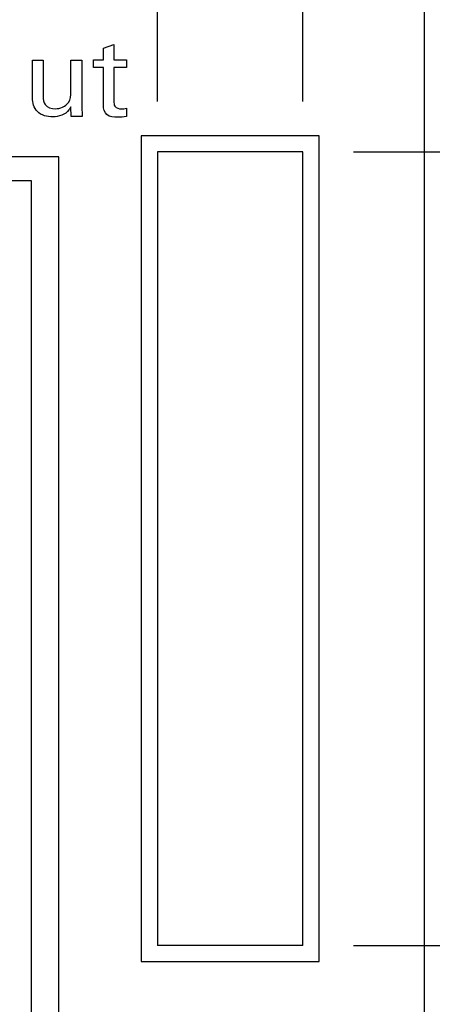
# Model space of a CAD drawing. Header units: inches. Extents: x 0 to 34, y 0 to 22.
# Tile 25 of 47: x 9.549 to 10.059, y 13.245 to 14.463. Entities that reach past the tile are written whole.
import ezdxf

# ---------------------------------------------------------------- set-up
doc = ezdxf.new("R2010")
doc.units = ezdxf.units.IN
doc.header["$LTSCALE"] = 1.87
doc.header["$MEASUREMENT"] = 0
doc.layers.get('0').update_dxf_attribs({"linetype": 'CONTINUOUS'})
doc.layers.add('DIMENSIONS', color=7, linetype='CONTINUOUS')
doc.styles.get("Standard").update_dxf_attribs({"font": 'txt', "width": 0.8})
doc.dimstyles.new('DIMSTYLE_1', dxfattribs={"dimtxt": 0.125, "dimasz": 0.18, "dimexe": 0.125, "dimexo": 0.0625, "dimgap": 0.09, "dimtad": 0, "dimtih": 1, "dimtoh": 1, "dimdec": 3, "dimlfac": 0.5, "dimzin": 4, "dimdsep": 46, "dimtxsty": 'STANDARD', "dimblk": '_FILLED', "dimblk1": '_FILLED', "dimblk2": '_FILLED', "dimcen": 0.09, "dimadec": 0, "dimazin": 0, "dimtp": 0.001, "dimtm": 0.001, "dimtfac": 1, "dimtdec": 3, "dimtofl": 0, "dimtmove": 0, "dimatfit": 3, "dimldrblk": '_FILLED', "dimfxl": 1, "dimtolj": 1, "dimtzin": 4, "dimarcsym": 0})

# ---------------------------------------------------------------- blocks, each defined once
blk = doc.blocks.new('*D10')
at = {"layer": 'DIMENSIONS', "color": 2, "linetype": 'CONTINUOUS'}
blk.add_line((9.7192, 14.3624), (9.7192, 16.5394), dxfattribs=at)
at = {"layer": 'DIMENSIONS', "color": 2, "linetype": 'CONTINUOUS', "insert": (9.6567, 16.6019), "char_height": 0.125, "width": 1.325, "attachment_point": 1, "rotation": 90, "line_spacing_factor": 0.9}
blk.add_mtext('2X .319{\\Ftxt.shx;\\W1.000000;\\H0.125000; }[8.1]', dxfattribs=at)
blk = doc.blocks.new('_FILLED')
at = {"color": 0, "linetype": 'BYBLOCK'}
blk.add_solid([(0, 0), (-1, 0.1736), (-1, -0.1736)], dxfattribs=at)
blk = doc.blocks.new('*D11')
at = {"layer": 'DIMENSIONS', "color": 2, "linetype": 'CONTINUOUS'}
blk.add_line((9.8992, 14.3624), (9.8992, 16.5394), dxfattribs=at)
at = {"layer": 'DIMENSIONS', "color": 2, "linetype": 'CONTINUOUS', "insert": (9.8367, 16.6019), "char_height": 0.125, "width": 1.525, "attachment_point": 1, "rotation": 90, "line_spacing_factor": 0.9}
blk.add_mtext('2X .409{\\Ftxt.shx;\\W1.000000;\\H0.125000; }[10.39]', dxfattribs=at)
blk = doc.blocks.new('*D22')
at = {"layer": 'DIMENSIONS', "color": 2, "linetype": 'CONTINUOUS'}
blk.add_line((9.6687, 15.6079), (10.7567, 15.6079), dxfattribs=at)
at = {"layer": 'DIMENSIONS', "color": 2, "linetype": 'CONTINUOUS', "insert": (10.8192, 15.6704), "char_height": 0.125, "width": 1.425, "attachment_point": 1, "line_spacing_factor": 0.9}
blk.add_mtext('4.820{\\Ftxt.shx;\\W1.000000;\\H0.125000; }[122.43]', dxfattribs=at)
blk = doc.blocks.new('*D23')
at = {"layer": 'DIMENSIONS', "color": 2, "linetype": 'CONTINUOUS'}
blk.add_line((9.9617, 14.2999), (10.7567, 14.2999), dxfattribs=at)
at = {"layer": 'DIMENSIONS', "color": 2, "linetype": 'CONTINUOUS', "insert": (10.8192, 14.3624), "char_height": 0.125, "width": 1.425, "attachment_point": 1, "line_spacing_factor": 0.9}
blk.add_mtext('4.166{\\Ftxt.shx;\\W1.000000;\\H0.125000; }[105.82]', dxfattribs=at)
blk = doc.blocks.new('*D24')
at = {"layer": 'DIMENSIONS', "color": 2, "linetype": 'CONTINUOUS'}
blk.add_line((9.9617, 13.3179), (10.7567, 13.3179), dxfattribs=at)
at = {"layer": 'DIMENSIONS', "color": 2, "linetype": 'CONTINUOUS', "insert": (10.8192, 13.3804), "char_height": 0.125, "width": 1.325, "attachment_point": 1, "line_spacing_factor": 0.9}
blk.add_mtext('3.675{\\Ftxt.shx;\\W1.000000;\\H0.125000; }[93.35]', dxfattribs=at)

msp = doc.modelspace()

# ---------------------------------------------------------------- linework, layer by layer
at = {"color": 7, "linetype": 'CONTINUOUS'}
for p, q in [((10.0492, 15.7919), (10.0492, 5.7839)), ((9.6992, 14.3199), (9.6992, 13.2979)), ((9.9192, 14.3199), (9.6992, 14.3199)), ((9.9192, 13.2979), (9.9192, 14.3199)), ((9.5972, 14.2939), (8.6432, 14.2939)), ((9.5972, 12.9979), (9.5972, 14.2939)), ((9.7192, 14.2999), (9.7192, 13.3179)), ((9.8992, 14.2999), (9.7192, 14.2999)), ((9.8992, 13.3179), (9.8992, 14.2999)), ((9.5632, 14.2639), (8.6472, 14.2639)), ((9.5632, 12.9679), (9.5632, 14.2639)), ((9.8992, 13.3179), (9.7192, 13.3179)), ((9.6992, 13.2979), (9.9192, 13.2979))]:
    msp.add_line(p, q, dxfattribs=at)
at = {"color": 40, "linetype": 'CONTINUOUS'}
for p, q in [((9.6524, 14.4284), (9.6653, 14.4326)), ((9.6524, 14.4138), (9.6524, 14.4284)), ((9.6653, 14.4326), (9.6653, 14.4138)), ((9.5645, 14.3667), (9.5645, 14.4135)), ((9.5645, 14.4135), (9.5778, 14.4135)), ((9.5778, 14.4135), (9.5778, 14.3686)), ((9.612, 14.3741), (9.612, 14.4135)), ((9.612, 14.4135), (9.6255, 14.4135)), ((9.6255, 14.4135), (9.6255, 14.3568)), ((9.64, 14.4042), (9.64, 14.4138)), ((9.64, 14.4138), (9.6524, 14.4138)), ((9.6524, 14.4042), (9.64, 14.4042)), ((9.6524, 14.3577), (9.6524, 14.4042)), ((9.6653, 14.4138), (9.6809, 14.4138)), ((9.6653, 14.4042), (9.6653, 14.3624)), ((9.6809, 14.4042), (9.6653, 14.4042)), ((9.6809, 14.4138), (9.6809, 14.4042)), ((9.6123, 14.3438), (9.612, 14.3557)), ((9.6255, 14.3568), (9.6259, 14.3438)), ((9.6809, 14.3538), (9.6809, 14.3436)), ((9.6259, 14.3438), (9.6123, 14.3438))]:
    msp.add_line(p, q, dxfattribs=at)
for points, knots in [([(9.5898, 14.3431), (9.583, 14.3431), (9.5686, 14.3466), (9.5645, 14.3607), (9.5645, 14.3667)], [0, 0, 0, 0, 0.528365, 1, 1, 1, 1]), ([(9.5778, 14.3686), (9.5778, 14.3651), (9.5787, 14.3561), (9.5882, 14.3532), (9.5927, 14.3532)], [0, 0, 0, 0, 0.43919, 1, 1, 1, 1]), ([(9.612, 14.3557), (9.6113, 14.3543), (9.6071, 14.3466), (9.597, 14.3431), (9.5898, 14.3431)], [0, 0, 0, 0, 0.178333, 1, 1, 1, 1]), ([(9.67, 14.3428), (9.6655, 14.3428), (9.6551, 14.3433), (9.6524, 14.3535), (9.6524, 14.3577)], [0, 0, 0, 0, 0.522598, 1, 1, 1, 1]), ([(9.6653, 14.3624), (9.6653, 14.3604), (9.6655, 14.3547), (9.6717, 14.3531), (9.6746, 14.3531)], [0, 0, 0, 0, 0.407929, 1, 1, 1, 1])]:
    msp.add_open_spline(points, degree=3, knots=knots, dxfattribs=at)
for points in [[(9.6091, 14.361), (9.6117, 14.3647), (9.612, 14.3696), (9.612, 14.3741)], [(9.5927, 14.3532), (9.5988, 14.3532), (9.6057, 14.356), (9.6091, 14.361)], [(9.6746, 14.3531), (9.6767, 14.3531), (9.6789, 14.3532), (9.6809, 14.3538)], [(9.6809, 14.3436), (9.6773, 14.343), (9.6737, 14.3428), (9.67, 14.3428)]]:
    msp.add_open_spline(points, degree=3, dxfattribs=at)

# ---------------------------------------------------------------- dimensions: what is measured, and where the dimension line sits
at = {"layer": 'DIMENSIONS', "color": 2, "linetype": 'CONTINUOUS'}
for feature_location, picture, middle in [((9.8992, 14.3624), '*D11', (9.8992, 17.3644)), ((9.7192, 14.3624), '*D10', (9.7192, 17.2644))]:
    dim = msp.add_ordinate_dim(feature_location=feature_location, offset=(0, 2.177), dtype=1, origin=(9.0812, 14.2999), text='2X <>', dimstyle='DIMSTYLE_1', override={"dimtad": 1, "dimtih": 0, "dimtoh": 0}, dxfattribs=at)
    dim.commit()
    dim.dimension.update_dxf_attribs({"geometry": picture, "text_midpoint": middle})
for feature_location, offset, origin, picture, middle in [((9.6687, 15.6079), (1.088, 0), (9.6062, 5.9679), '*D22', (11.5317, 15.6079)), ((9.9617, 14.2999), (0.795, 0), (9.8992, 5.9679), '*D23', (11.5317, 14.2999)), ((9.9617, 13.3179), (0.795, 0), (9.8992, 5.9679), '*D24', (11.4817, 13.3179))]:
    dim = msp.add_ordinate_dim(feature_location=feature_location, offset=offset, dtype=0, origin=origin, dimstyle='DIMSTYLE_1', override={"dimtad": 1, "dimtih": 0, "dimtoh": 0}, dxfattribs=at)
    dim.commit()
    dim.dimension.update_dxf_attribs({"geometry": picture, "text_midpoint": middle})

doc.saveas('drawing.dxf')
